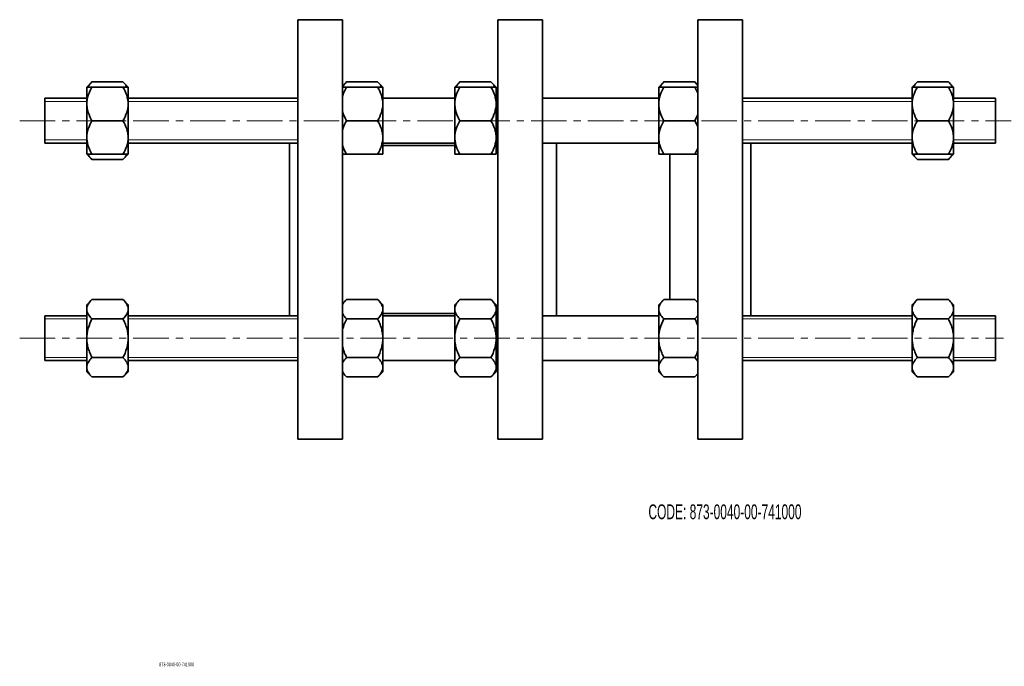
# Model space of a CAD drawing. Header units: millimetres. Extents: x -45 to 483, y 1 to 232.
# Tile 1 of 2: x -45 to 307, y 1 to 232. Entities that reach past the tile are written whole.
import ezdxf

# ---------------------------------------------------------------- set-up
doc = ezdxf.new("R2010")
doc.units = ezdxf.units.MM
doc.linetypes.add('CENTERX2', pattern=[20.32, 12.7, -2.54, 2.54, -2.54])
doc.layers.add('NOTE', color=7, linetype='Continuous')
doc.layers.add('SLD-0', color=179, linetype='Continuous')
doc.styles.add('SLDTEXTSTYLE0', font='TXT', dxfattribs={"width": 0.605})

msp = doc.modelspace()

# ---------------------------------------------------------------- linework, layer by layer
at = {"color": 7, "linetype": 'Continuous', "lineweight": 35}
for p, q in [((70.26, 232.48), (54.26, 232.48)), ((54.26, 157.48), (54.26, 232.48)), ((70.26, 157.48), (70.26, 232.48)), ((141.76, 232.48), (125.76, 232.48)), ((125.76, 157.48), (125.76, 232.48)), ((141.76, 157.48), (141.76, 232.48)), ((213.26, 232.48), (197.26, 232.48)), ((197.26, 157.48), (197.26, 232.48)), ((213.26, 157.48), (213.26, 232.48)), ((-19.38, 210.23), (-21.24, 208.37)), ((-21.24, 208.37), (-21.24, 202.37)), ((-8.3, 210.23), (-19.38, 210.23)), ((-8.3, 208.37), (-19.38, 208.37)), ((-6.44, 208.37), (-8.3, 210.23)), ((-6.44, 208.37), (-6.44, 202.37)), ((71.69, 210.23), (70.26, 208.8)), ((82.78, 210.23), (71.69, 210.23)), ((82.78, 208.37), (71.69, 208.37)), ((84.63, 208.37), (82.78, 210.23)), ((84.63, 208.37), (84.63, 202.37)), ((112.23, 210.23), (110.37, 208.37)), ((110.37, 208.37), (110.37, 202.37)), ((123.31, 210.23), (112.23, 210.23)), ((123.31, 208.37), (112.23, 208.37)), ((125.17, 208.37), (123.31, 210.23)), ((125.17, 208.37), (125.17, 202.37)), ((185.16, 210.23), (183.31, 208.37)), ((183.31, 208.37), (183.31, 202.37)), ((196.25, 210.23), (185.16, 210.23)), ((196.25, 208.37), (185.16, 208.37)), ((197.26, 209.22), (196.25, 210.23)), ((196.25, 210.23), (197.26, 209.01)), ((196.25, 208.37), (197.26, 206.27)), ((275.82, 210.23), (273.96, 208.37)), ((273.96, 208.37), (273.96, 202.37)), ((286.9, 210.23), (275.82, 210.23)), ((286.9, 208.37), (275.82, 208.37)), ((288.76, 208.37), (286.9, 210.23)), ((288.76, 208.37), (288.76, 202.37)), ((-21.24, 204.37), (-36.24, 204.37)), ((-36.24, 196.37), (-36.24, 204.37)), ((54.26, 204.37), (-6.44, 204.37)), ((110.37, 204.37), (84.63, 204.37)), ((125.76, 204.37), (125.17, 204.37)), ((183.31, 204.37), (141.76, 204.37)), ((273.96, 204.37), (213.26, 204.37)), ((303.76, 204.37), (288.76, 204.37)), ((303.76, 196.37), (303.76, 204.37)), ((-21.24, 202.37), (-21.24, 190.37)), ((-6.44, 202.37), (-6.44, 190.37)), ((84.63, 202.37), (84.63, 190.37)), ((110.37, 202.37), (110.37, 190.37)), ((125.17, 202.37), (125.17, 190.37)), ((183.31, 202.37), (183.31, 190.37)), ((273.96, 202.37), (273.96, 190.37)), ((288.76, 202.37), (288.76, 190.37)), ((197.26, 198.56), (196.25, 196.37)), ((-36.24, 188.37), (-36.24, 196.37)), ((-8.3, 196.37), (-19.38, 196.37)), ((82.78, 196.37), (71.69, 196.37)), ((123.31, 196.37), (112.23, 196.37)), ((196.25, 196.37), (185.16, 196.37)), ((196.25, 196.37), (197.26, 194.27)), ((286.9, 196.37), (275.82, 196.37)), ((303.76, 188.37), (303.76, 196.37)), ((-21.24, 190.37), (-21.24, 184.37)), ((-6.44, 190.37), (-6.44, 184.37)), ((84.63, 190.37), (84.63, 184.37)), ((110.37, 190.37), (110.37, 184.37)), ((125.17, 190.37), (125.17, 184.37)), ((183.31, 190.37), (183.31, 184.37)), ((273.96, 190.37), (273.96, 184.37)), ((288.76, 190.37), (288.76, 184.37)), ((-36.24, 188.37), (-21.24, 188.37)), ((-6.44, 188.37), (54.26, 188.37)), ((51.26, 157.48), (51.26, 188.37)), ((84.63, 188.37), (110.37, 188.37)), ((110.37, 187.48), (84.63, 187.48)), ((125.17, 188.37), (125.76, 188.37)), ((125.76, 187.48), (125.17, 187.48)), ((141.76, 188.37), (183.31, 188.37)), ((146.76, 157.48), (146.76, 188.37)), ((213.26, 188.37), (273.96, 188.37)), ((216.26, 157.48), (216.26, 188.37)), ((288.76, 188.37), (303.76, 188.37)), ((-21.24, 184.37), (-19.38, 182.52)), ((-8.3, 184.37), (-19.38, 184.37)), ((-8.3, 182.52), (-6.44, 184.37)), ((82.78, 184.37), (71.69, 184.37)), ((123.31, 184.37), (112.23, 184.37)), ((196.25, 184.37), (185.16, 184.37)), ((187.26, 157.48), (187.26, 184.37)), ((197.26, 186.56), (196.25, 184.37)), ((273.96, 184.37), (275.82, 182.52)), ((286.9, 184.37), (275.82, 184.37)), ((286.9, 182.52), (288.76, 184.37)), ((-8.3, 182.52), (-19.38, 182.52)), ((286.9, 182.52), (275.82, 182.52)), ((51.26, 126.59), (51.26, 157.48)), ((54.26, 82.48), (54.26, 157.48)), ((70.26, 82.48), (70.26, 157.48)), ((125.76, 82.48), (125.76, 157.48)), ((141.76, 82.48), (141.76, 157.48)), ((146.76, 126.59), (146.76, 157.48)), ((187.26, 132.45), (187.26, 157.48)), ((197.26, 82.48), (197.26, 157.48)), ((213.26, 82.48), (213.26, 157.48)), ((216.26, 126.59), (216.26, 157.48)), ((-19.38, 132.45), (-21.24, 130.59)), ((-21.24, 130.59), (-21.24, 128.98)), ((-8.3, 132.45), (-19.38, 132.45)), ((-6.44, 130.59), (-8.3, 132.45)), ((-6.44, 130.59), (-6.44, 128.98)), ((71.69, 132.45), (70.26, 131.02)), ((82.78, 132.45), (71.69, 132.45)), ((84.63, 130.59), (82.78, 132.45)), ((84.63, 130.59), (84.63, 128.98)), ((112.23, 132.45), (110.37, 130.59)), ((110.37, 130.59), (110.37, 128.98)), ((123.31, 132.45), (112.23, 132.45)), ((125.17, 130.59), (123.31, 132.45)), ((125.17, 130.59), (125.17, 128.98)), ((185.16, 132.45), (183.31, 130.59)), ((183.31, 130.59), (183.31, 128.98)), ((196.25, 132.45), (185.16, 132.45)), ((197.26, 131.44), (196.25, 132.45)), ((196.25, 132.45), (197.26, 131.23)), ((275.82, 132.45), (273.96, 130.59)), ((273.96, 130.59), (273.96, 128.98)), ((286.9, 132.45), (275.82, 132.45)), ((288.76, 130.59), (286.9, 132.45)), ((288.76, 130.59), (288.76, 128.98)), ((-21.24, 118.59), (-21.24, 128.98)), ((-6.44, 128.98), (-6.44, 118.59)), ((84.63, 128.98), (84.63, 118.59)), ((84.63, 127.48), (110.37, 127.48)), ((110.37, 118.59), (110.37, 128.98)), ((125.17, 128.98), (125.17, 118.59)), ((125.17, 127.48), (125.76, 127.48)), ((183.31, 118.59), (183.31, 128.98)), ((197.26, 126.78), (196.25, 125.52)), ((273.96, 118.59), (273.96, 128.98)), ((288.76, 128.98), (288.76, 118.59)), ((-21.24, 126.59), (-36.24, 126.59)), ((-36.24, 110.59), (-36.24, 126.59)), ((-8.3, 125.52), (-19.38, 125.52)), ((54.26, 126.59), (-6.44, 126.59)), ((82.78, 125.52), (71.69, 125.52)), ((110.37, 126.59), (84.63, 126.59)), ((123.31, 125.52), (112.23, 125.52)), ((125.76, 126.59), (125.17, 126.59)), ((183.31, 126.59), (141.76, 126.59)), ((196.25, 125.52), (185.16, 125.52)), ((273.96, 126.59), (213.26, 126.59)), ((286.9, 125.52), (275.82, 125.52)), ((303.76, 126.59), (288.76, 126.59)), ((303.76, 110.59), (303.76, 126.59)), ((-21.24, 118.59), (-21.24, 108.2)), ((-6.44, 118.59), (-6.44, 108.2)), ((84.63, 118.59), (84.63, 108.2)), ((110.37, 118.59), (110.37, 108.2)), ((125.17, 118.59), (125.17, 108.2)), ((183.31, 118.59), (183.31, 108.2)), ((273.96, 118.59), (273.96, 108.2)), ((288.76, 118.59), (288.76, 108.2)), ((-36.24, 110.59), (-21.24, 110.59)), ((-8.3, 111.66), (-19.38, 111.66)), ((-6.44, 110.59), (54.26, 110.59)), ((82.78, 111.66), (71.69, 111.66)), ((84.63, 110.59), (110.37, 110.59)), ((123.31, 111.66), (112.23, 111.66)), ((125.17, 110.59), (125.76, 110.59)), ((141.76, 110.59), (183.31, 110.59)), ((196.25, 111.66), (185.16, 111.66)), ((196.25, 111.66), (197.26, 110.45)), ((213.26, 110.59), (273.96, 110.59)), ((286.9, 111.66), (275.82, 111.66)), ((288.76, 110.59), (303.76, 110.59)), ((-21.24, 108.2), (-21.24, 106.59)), ((-21.24, 106.59), (-19.38, 104.74)), ((-8.3, 104.74), (-6.44, 106.59)), ((-6.44, 108.2), (-6.44, 106.59)), ((70.26, 106.17), (71.69, 104.74)), ((82.78, 104.74), (84.63, 106.59)), ((84.63, 108.2), (84.63, 106.59)), ((110.37, 108.2), (110.37, 106.59)), ((110.37, 106.59), (112.23, 104.74)), ((123.31, 104.74), (125.17, 106.59)), ((125.17, 108.2), (125.17, 106.59)), ((183.31, 108.2), (183.31, 106.59)), ((183.31, 106.59), (185.16, 104.74)), ((197.26, 106), (196.25, 104.74)), ((196.25, 104.74), (197.26, 105.74)), ((273.96, 108.2), (273.96, 106.59)), ((273.96, 106.59), (275.82, 104.74)), ((286.9, 104.74), (288.76, 106.59)), ((288.76, 108.2), (288.76, 106.59)), ((-8.3, 104.74), (-19.38, 104.74)), ((82.78, 104.74), (71.69, 104.74)), ((123.31, 104.74), (112.23, 104.74)), ((196.25, 104.74), (185.16, 104.74)), ((286.9, 104.74), (275.82, 104.74)), ((54.26, 82.48), (70.26, 82.48)), ((125.76, 82.48), (141.76, 82.48)), ((197.26, 82.48), (213.26, 82.48))]:
    msp.add_line(p, q, dxfattribs=at)
at = {"color": 7, "linetype": 'Continuous', "lineweight": 18}
for p, q in [((-21.24, 203.27), (-36.24, 203.27)), ((54.26, 203.27), (-6.44, 203.27)), ((273.96, 203.27), (213.26, 203.27)), ((303.76, 203.27), (288.76, 203.27)), ((-36.24, 189.48), (-21.24, 189.48)), ((-6.44, 189.48), (54.26, 189.48)), ((213.26, 189.48), (273.96, 189.48)), ((288.76, 189.48), (303.76, 189.48)), ((-21.24, 125.49), (-36.24, 125.49)), ((54.26, 125.49), (-6.44, 125.49)), ((273.96, 125.49), (213.26, 125.49)), ((303.76, 125.49), (288.76, 125.49)), ((-36.24, 111.69), (-21.24, 111.69)), ((-6.44, 111.69), (54.26, 111.69)), ((213.26, 111.69), (273.96, 111.69)), ((288.76, 111.69), (303.76, 111.69))]:
    msp.add_line(p, q, dxfattribs=at)
at = {"color": 7, "linetype": 'Continuous', "lineweight": 35}
for points, knots in [([(-21.24, 202.37), (-21.24, 203.42), (-21.06, 204.44), (-20.39, 206.47), (-19.93, 207.43), (-19.38, 208.37)], [0, 0, 0, 0, 0.5, 0.5, 1, 1, 1, 1]), ([(-19.38, 208.37), (-19.65, 208.37), (-19.91, 208.37), (-20.36, 208.37), (-20.56, 208.37), (-20.89, 208.37), (-21.02, 208.37), (-21.2, 208.37), (-21.24, 208.37), (-21.24, 208.37)], [0, 0, 0, 0, 0.25, 0.25, 0.5, 0.5, 0.75, 0.75, 1, 1, 1, 1]), ([(-20.8, 208.37), (-20.77, 208.44), (-20.5, 209.09), (-19.91, 209.69), (-19.38, 210.23)], [0, 0, 0, 0, 0.099323, 1, 1, 1, 1]), ([(-8.3, 210.23), (-7.82, 209.76), (-7.22, 209.16), (-6.99, 208.51), (-6.94, 208.37)], [0, 0, 0, 0, 0.787983, 1, 1, 1, 1]), ([(-8.3, 208.37), (-7.75, 207.43), (-7.29, 206.47), (-6.8, 204.98), (-6.67, 204.47), (-6.49, 203.43), (-6.44, 202.9), (-6.44, 202.37)], [0, 0, 0, 0, 0.5, 0.5, 0.75, 0.75, 1, 1, 1, 1]), ([(-6.44, 208.37), (-6.44, 208.37), (-6.49, 208.37), (-6.62, 208.37), (-6.67, 208.37), (-6.8, 208.37), (-6.88, 208.37), (-7.29, 208.37), (-7.76, 208.37), (-8.3, 208.37)], [0, 0, 0, 0, 0.25, 0.25, 0.375, 0.375, 0.5, 0.5, 1, 1, 1, 1]), ([(70.26, 208.33), (70.29, 208.41), (70.57, 209.07), (71.17, 209.69), (71.69, 210.23)], [0, 0, 0, 0, 0.119087, 1, 1, 1, 1]), ([(70.26, 205.08), (70.29, 205.22), (70.57, 206.37), (71.17, 207.44), (71.69, 208.37)], [0, 0, 0, 0, 0.119087, 1, 1, 1, 1]), ([(71.69, 208.37), (71.63, 208.37), (71.2, 208.37), (70.62, 208.37), (70.35, 208.37), (70.26, 208.37)], [0, 0, 0, 0, 0.105573, 0.68655, 1, 1, 1, 1]), ([(82.78, 210.23), (83.25, 209.76), (83.86, 209.16), (84.09, 208.51), (84.14, 208.37)], [0, 0, 0, 0, 0.787983, 1, 1, 1, 1]), ([(82.78, 208.37), (83.32, 207.43), (83.78, 206.47), (84.28, 204.98), (84.41, 204.47), (84.59, 203.43), (84.63, 202.9), (84.63, 202.37)], [0, 0, 0, 0, 0.5, 0.5, 0.75, 0.75, 1, 1, 1, 1]), ([(84.63, 208.37), (84.63, 208.37), (84.59, 208.37), (84.46, 208.37), (84.4, 208.37), (84.27, 208.37), (84.2, 208.37), (83.78, 208.37), (83.32, 208.37), (82.78, 208.37)], [0, 0, 0, 0, 0.25, 0.25, 0.375, 0.375, 0.5, 0.5, 1, 1, 1, 1]), ([(110.37, 202.37), (110.37, 203.42), (110.55, 204.44), (111.22, 206.47), (111.68, 207.43), (112.23, 208.37)], [0, 0, 0, 0, 0.5, 0.5, 1, 1, 1, 1]), ([(112.23, 208.37), (111.96, 208.37), (111.7, 208.37), (111.25, 208.37), (111.05, 208.37), (110.72, 208.37), (110.59, 208.37), (110.41, 208.37), (110.37, 208.37), (110.37, 208.37)], [0, 0, 0, 0, 0.25, 0.25, 0.5, 0.5, 0.75, 0.75, 1, 1, 1, 1]), ([(110.81, 208.37), (110.84, 208.44), (111.11, 209.09), (111.7, 209.69), (112.23, 210.23)], [0, 0, 0, 0, 0.099323, 1, 1, 1, 1]), ([(123.31, 210.23), (123.79, 209.76), (124.39, 209.16), (124.62, 208.51), (124.67, 208.37)], [0, 0, 0, 0, 0.787983, 1, 1, 1, 1]), ([(123.31, 208.37), (123.86, 207.43), (124.32, 206.47), (124.81, 204.98), (124.94, 204.47), (125.12, 203.43), (125.17, 202.9), (125.17, 202.37)], [0, 0, 0, 0, 0.5, 0.5, 0.75, 0.75, 1, 1, 1, 1]), ([(125.17, 208.37), (125.17, 208.37), (125.12, 208.37), (124.99, 208.37), (124.94, 208.37), (124.81, 208.37), (124.73, 208.37), (124.32, 208.37), (123.85, 208.37), (123.31, 208.37)], [0, 0, 0, 0, 0.25, 0.25, 0.375, 0.375, 0.5, 0.5, 1, 1, 1, 1]), ([(183.31, 202.37), (183.31, 203.42), (183.49, 204.44), (184.16, 206.47), (184.62, 207.43), (185.16, 208.37)], [0, 0, 0, 0, 0.5, 0.5, 1, 1, 1, 1]), ([(185.16, 208.37), (184.89, 208.37), (184.64, 208.37), (184.19, 208.37), (183.99, 208.37), (183.66, 208.37), (183.53, 208.37), (183.35, 208.37), (183.31, 208.37), (183.31, 208.37)], [0, 0, 0, 0, 0.25, 0.25, 0.5, 0.5, 0.75, 0.75, 1, 1, 1, 1]), ([(183.75, 208.37), (183.78, 208.44), (184.05, 209.09), (184.64, 209.69), (185.16, 210.23)], [0, 0, 0, 0, 0.099323, 1, 1, 1, 1]), ([(197.26, 208.37), (197.21, 208.37), (196.95, 208.37), (196.56, 208.37), (196.25, 208.37)], [0, 0, 0, 0, 0.205653, 1, 1, 1, 1]), ([(273.96, 202.37), (273.96, 203.42), (274.14, 204.44), (274.81, 206.47), (275.27, 207.43), (275.82, 208.37)], [0, 0, 0, 0, 0.5, 0.5, 1, 1, 1, 1]), ([(275.82, 208.37), (275.55, 208.37), (275.29, 208.37), (274.84, 208.37), (274.64, 208.37), (274.31, 208.37), (274.18, 208.37), (274, 208.37), (273.96, 208.37), (273.96, 208.37)], [0, 0, 0, 0, 0.25, 0.25, 0.5, 0.5, 0.75, 0.75, 1, 1, 1, 1]), ([(274.4, 208.37), (274.43, 208.44), (274.7, 209.09), (275.29, 209.69), (275.82, 210.23)], [0, 0, 0, 0, 0.099323, 1, 1, 1, 1]), ([(286.9, 210.23), (287.38, 209.76), (287.98, 209.16), (288.21, 208.51), (288.26, 208.37)], [0, 0, 0, 0, 0.787983, 1, 1, 1, 1]), ([(286.9, 208.37), (287.45, 207.43), (287.91, 206.47), (288.4, 204.98), (288.53, 204.47), (288.71, 203.43), (288.76, 202.9), (288.76, 202.37)], [0, 0, 0, 0, 0.5, 0.5, 0.75, 0.75, 1, 1, 1, 1]), ([(288.76, 208.37), (288.76, 208.37), (288.71, 208.37), (288.58, 208.37), (288.53, 208.37), (288.4, 208.37), (288.32, 208.37), (287.91, 208.37), (287.44, 208.37), (286.9, 208.37)], [0, 0, 0, 0, 0.25, 0.25, 0.375, 0.375, 0.5, 0.5, 1, 1, 1, 1]), ([(-19.38, 196.37), (-19.93, 197.31), (-20.39, 198.28), (-20.88, 199.77), (-21.01, 200.28), (-21.19, 201.32), (-21.24, 201.85), (-21.24, 202.37)], [0, 0, 0, 0, 0.5, 0.5, 0.75, 0.75, 1, 1, 1, 1]), ([(-6.44, 202.37), (-6.44, 201.33), (-6.63, 200.3), (-7.29, 198.28), (-7.75, 197.31), (-8.3, 196.37)], [0, 0, 0, 0, 0.5, 0.5, 1, 1, 1, 1]), ([(84.63, 202.37), (84.63, 201.33), (84.45, 200.3), (83.79, 198.28), (83.32, 197.31), (82.78, 196.37)], [0, 0, 0, 0, 0.5, 0.5, 1, 1, 1, 1]), ([(112.23, 196.37), (111.68, 197.31), (111.22, 198.28), (110.73, 199.77), (110.6, 200.28), (110.42, 201.32), (110.37, 201.85), (110.37, 202.37)], [0, 0, 0, 0, 0.5, 0.5, 0.75, 0.75, 1, 1, 1, 1]), ([(125.17, 202.37), (125.17, 201.33), (124.98, 200.3), (124.32, 198.28), (123.86, 197.31), (123.31, 196.37)], [0, 0, 0, 0, 0.5, 0.5, 1, 1, 1, 1]), ([(185.16, 196.37), (184.62, 197.31), (184.16, 198.28), (183.67, 199.77), (183.54, 200.28), (183.36, 201.32), (183.31, 201.85), (183.31, 202.37)], [0, 0, 0, 0, 0.5, 0.5, 0.75, 0.75, 1, 1, 1, 1]), ([(275.82, 196.37), (275.27, 197.31), (274.81, 198.28), (274.32, 199.77), (274.19, 200.28), (274.01, 201.32), (273.96, 201.85), (273.96, 202.37)], [0, 0, 0, 0, 0.5, 0.5, 0.75, 0.75, 1, 1, 1, 1]), ([(288.76, 202.37), (288.76, 201.33), (288.57, 200.3), (287.91, 198.28), (287.45, 197.31), (286.9, 196.37)], [0, 0, 0, 0, 0.5, 0.5, 1, 1, 1, 1]), ([(71.69, 196.37), (71.22, 197.19), (70.57, 198.32), (70.33, 199.56), (70.26, 199.91)], [0, 0, 0, 0, 0.720251, 1, 1, 1, 1]), ([(-21.24, 190.37), (-21.24, 191.42), (-21.06, 192.44), (-20.39, 194.47), (-19.93, 195.43), (-19.38, 196.37)], [0, 0, 0, 0, 0.5, 0.5, 1, 1, 1, 1]), ([(-8.3, 196.37), (-7.75, 195.43), (-7.29, 194.47), (-6.8, 192.98), (-6.67, 192.47), (-6.49, 191.43), (-6.44, 190.9), (-6.44, 190.37)], [0, 0, 0, 0, 0.5, 0.5, 0.75, 0.75, 1, 1, 1, 1]), ([(70.26, 193.08), (70.29, 193.22), (70.57, 194.37), (71.17, 195.44), (71.69, 196.37)], [0, 0, 0, 0, 0.119087, 1, 1, 1, 1]), ([(82.78, 196.37), (83.32, 195.43), (83.78, 194.47), (84.28, 192.98), (84.41, 192.47), (84.59, 191.43), (84.63, 190.9), (84.63, 190.37)], [0, 0, 0, 0, 0.5, 0.5, 0.75, 0.75, 1, 1, 1, 1]), ([(110.37, 190.37), (110.37, 191.42), (110.55, 192.44), (111.22, 194.47), (111.68, 195.43), (112.23, 196.37)], [0, 0, 0, 0, 0.5, 0.5, 1, 1, 1, 1]), ([(123.31, 196.37), (123.86, 195.43), (124.32, 194.47), (124.81, 192.98), (124.94, 192.47), (125.12, 191.43), (125.17, 190.9), (125.17, 190.37)], [0, 0, 0, 0, 0.5, 0.5, 0.75, 0.75, 1, 1, 1, 1]), ([(183.31, 190.37), (183.31, 191.42), (183.49, 192.44), (184.16, 194.47), (184.62, 195.43), (185.16, 196.37)], [0, 0, 0, 0, 0.5, 0.5, 1, 1, 1, 1]), ([(273.96, 190.37), (273.96, 191.42), (274.14, 192.44), (274.81, 194.47), (275.27, 195.43), (275.82, 196.37)], [0, 0, 0, 0, 0.5, 0.5, 1, 1, 1, 1]), ([(286.9, 196.37), (287.45, 195.43), (287.91, 194.47), (288.4, 192.98), (288.53, 192.47), (288.71, 191.43), (288.76, 190.9), (288.76, 190.37)], [0, 0, 0, 0, 0.5, 0.5, 0.75, 0.75, 1, 1, 1, 1]), ([(-19.38, 184.37), (-19.93, 185.31), (-20.39, 186.28), (-20.88, 187.77), (-21.01, 188.28), (-21.19, 189.32), (-21.24, 189.85), (-21.24, 190.37)], [0, 0, 0, 0, 0.5, 0.5, 0.75, 0.75, 1, 1, 1, 1]), ([(-6.44, 190.37), (-6.44, 189.33), (-6.63, 188.3), (-7.29, 186.28), (-7.75, 185.31), (-8.3, 184.37)], [0, 0, 0, 0, 0.5, 0.5, 1, 1, 1, 1]), ([(84.63, 190.37), (84.63, 189.33), (84.45, 188.3), (83.79, 186.28), (83.32, 185.31), (82.78, 184.37)], [0, 0, 0, 0, 0.5, 0.5, 1, 1, 1, 1]), ([(112.23, 184.37), (111.68, 185.31), (111.22, 186.28), (110.73, 187.77), (110.6, 188.28), (110.42, 189.32), (110.37, 189.85), (110.37, 190.37)], [0, 0, 0, 0, 0.5, 0.5, 0.75, 0.75, 1, 1, 1, 1]), ([(125.17, 190.37), (125.17, 189.33), (124.98, 188.3), (124.32, 186.28), (123.86, 185.31), (123.31, 184.37)], [0, 0, 0, 0, 0.5, 0.5, 1, 1, 1, 1]), ([(185.16, 184.37), (184.62, 185.31), (184.16, 186.28), (183.67, 187.77), (183.54, 188.28), (183.36, 189.32), (183.31, 189.85), (183.31, 190.37)], [0, 0, 0, 0, 0.5, 0.5, 0.75, 0.75, 1, 1, 1, 1]), ([(275.82, 184.37), (275.27, 185.31), (274.81, 186.28), (274.32, 187.77), (274.19, 188.28), (274.01, 189.32), (273.96, 189.85), (273.96, 190.37)], [0, 0, 0, 0, 0.5, 0.5, 0.75, 0.75, 1, 1, 1, 1]), ([(288.76, 190.37), (288.76, 189.33), (288.57, 188.3), (287.91, 186.28), (287.45, 185.31), (286.9, 184.37)], [0, 0, 0, 0, 0.5, 0.5, 1, 1, 1, 1]), ([(71.69, 184.37), (71.22, 185.19), (70.57, 186.32), (70.33, 187.56), (70.26, 187.91)], [0, 0, 0, 0, 0.720251, 1, 1, 1, 1]), ([(-21.24, 184.37), (-21.24, 184.37), (-21.2, 184.37), (-21.06, 184.37), (-21.01, 184.37), (-20.88, 184.37), (-20.8, 184.37), (-20.39, 184.37), (-19.92, 184.37), (-19.38, 184.37)], [0, 0, 0, 0, 0.25, 0.25, 0.375, 0.375, 0.5, 0.5, 1, 1, 1, 1]), ([(-19.38, 182.52), (-19.86, 182.99), (-20.46, 183.58), (-20.69, 184.24), (-20.74, 184.37)], [0, 0, 0, 0, 0.787983, 1, 1, 1, 1]), ([(-6.88, 184.37), (-6.91, 184.31), (-7.19, 183.66), (-7.77, 183.06), (-8.3, 182.52)], [0, 0, 0, 0, 0.099323, 1, 1, 1, 1]), ([(-8.3, 184.37), (-8.03, 184.37), (-7.77, 184.37), (-7.32, 184.37), (-7.13, 184.37), (-6.8, 184.37), (-6.66, 184.37), (-6.49, 184.37), (-6.44, 184.37), (-6.44, 184.37)], [0, 0, 0, 0, 0.25, 0.25, 0.5, 0.5, 0.75, 0.75, 1, 1, 1, 1]), ([(70.26, 184.37), (70.44, 184.37), (70.81, 184.37), (71.39, 184.37), (71.69, 184.37)], [0, 0, 0, 0, 0.482067, 1, 1, 1, 1]), ([(82.78, 184.37), (83.05, 184.37), (83.3, 184.37), (83.75, 184.37), (83.95, 184.37), (84.28, 184.37), (84.41, 184.37), (84.59, 184.37), (84.63, 184.37), (84.63, 184.37)], [0, 0, 0, 0, 0.25, 0.25, 0.5, 0.5, 0.75, 0.75, 1, 1, 1, 1]), ([(110.37, 184.37), (110.37, 184.37), (110.41, 184.37), (110.55, 184.37), (110.6, 184.37), (110.73, 184.37), (110.81, 184.37), (111.22, 184.37), (111.69, 184.37), (112.23, 184.37)], [0, 0, 0, 0, 0.25, 0.25, 0.375, 0.375, 0.5, 0.5, 1, 1, 1, 1]), ([(123.31, 184.37), (123.58, 184.37), (123.84, 184.37), (124.29, 184.37), (124.48, 184.37), (124.81, 184.37), (124.95, 184.37), (125.12, 184.37), (125.17, 184.37), (125.17, 184.37)], [0, 0, 0, 0, 0.25, 0.25, 0.5, 0.5, 0.75, 0.75, 1, 1, 1, 1]), ([(183.31, 184.37), (183.31, 184.37), (183.35, 184.37), (183.49, 184.37), (183.54, 184.37), (183.67, 184.37), (183.75, 184.37), (184.16, 184.37), (184.63, 184.37), (185.16, 184.37)], [0, 0, 0, 0, 0.25, 0.25, 0.375, 0.375, 0.5, 0.5, 1, 1, 1, 1]), ([(196.25, 184.37), (196.32, 184.37), (196.7, 184.37), (197.01, 184.37), (197.26, 184.37)], [0, 0, 0, 0, 0.170902, 1, 1, 1, 1]), ([(273.96, 184.37), (273.96, 184.37), (274, 184.37), (274.14, 184.37), (274.19, 184.37), (274.32, 184.37), (274.4, 184.37), (274.81, 184.37), (275.28, 184.37), (275.82, 184.37)], [0, 0, 0, 0, 0.25, 0.25, 0.375, 0.375, 0.5, 0.5, 1, 1, 1, 1]), ([(275.82, 182.52), (275.34, 182.99), (274.74, 183.58), (274.51, 184.24), (274.46, 184.37)], [0, 0, 0, 0, 0.787983, 1, 1, 1, 1]), ([(288.32, 184.37), (288.29, 184.31), (288.01, 183.66), (287.43, 183.06), (286.9, 182.52)], [0, 0, 0, 0, 0.099323, 1, 1, 1, 1]), ([(286.9, 184.37), (287.17, 184.37), (287.43, 184.37), (287.88, 184.37), (288.07, 184.37), (288.4, 184.37), (288.54, 184.37), (288.71, 184.37), (288.76, 184.37), (288.76, 184.37)], [0, 0, 0, 0, 0.25, 0.25, 0.5, 0.5, 0.75, 0.75, 1, 1, 1, 1]), ([(-21.24, 128.98), (-21.24, 129.59), (-21.06, 130.18), (-20.39, 131.35), (-19.93, 131.91), (-19.38, 132.45)], [0, 0, 0, 0, 0.5, 0.5, 1, 1, 1, 1]), ([(-8.3, 132.45), (-7.75, 131.91), (-7.29, 131.35), (-6.8, 130.49), (-6.67, 130.19), (-6.49, 129.6), (-6.44, 129.29), (-6.44, 128.98)], [0, 0, 0, 0, 0.5, 0.5, 0.75, 0.75, 1, 1, 1, 1]), ([(70.26, 130.55), (70.29, 130.63), (70.57, 131.29), (71.17, 131.91), (71.69, 132.45)], [0, 0, 0, 0, 0.119087, 1, 1, 1, 1]), ([(82.78, 132.45), (83.32, 131.91), (83.78, 131.35), (84.28, 130.49), (84.41, 130.19), (84.59, 129.6), (84.63, 129.29), (84.63, 128.98)], [0, 0, 0, 0, 0.5, 0.5, 0.75, 0.75, 1, 1, 1, 1]), ([(110.37, 128.98), (110.37, 129.59), (110.55, 130.18), (111.22, 131.35), (111.68, 131.91), (112.23, 132.45)], [0, 0, 0, 0, 0.5, 0.5, 1, 1, 1, 1]), ([(123.31, 132.45), (123.86, 131.91), (124.32, 131.35), (124.81, 130.49), (124.94, 130.19), (125.12, 129.6), (125.17, 129.29), (125.17, 128.98)], [0, 0, 0, 0, 0.5, 0.5, 0.75, 0.75, 1, 1, 1, 1]), ([(183.31, 128.98), (183.31, 129.59), (183.49, 130.18), (184.16, 131.35), (184.62, 131.91), (185.16, 132.45)], [0, 0, 0, 0, 0.5, 0.5, 1, 1, 1, 1]), ([(273.96, 128.98), (273.96, 129.59), (274.14, 130.18), (274.81, 131.35), (275.27, 131.91), (275.82, 132.45)], [0, 0, 0, 0, 0.5, 0.5, 1, 1, 1, 1]), ([(286.9, 132.45), (287.45, 131.91), (287.91, 131.35), (288.4, 130.49), (288.53, 130.19), (288.71, 129.6), (288.76, 129.29), (288.76, 128.98)], [0, 0, 0, 0, 0.5, 0.5, 0.75, 0.75, 1, 1, 1, 1]), ([(-19.38, 125.52), (-19.93, 126.06), (-20.39, 126.62), (-20.88, 127.48), (-21.01, 127.78), (-21.19, 128.37), (-21.24, 128.68), (-21.24, 128.98)], [0, 0, 0, 0, 0.5, 0.5, 0.75, 0.75, 1, 1, 1, 1]), ([(-6.44, 128.98), (-6.44, 128.38), (-6.63, 127.79), (-7.29, 126.62), (-7.75, 126.06), (-8.3, 125.52)], [0, 0, 0, 0, 0.5, 0.5, 1, 1, 1, 1]), ([(71.69, 125.52), (71.22, 125.99), (70.57, 126.64), (70.33, 127.36), (70.26, 127.56)], [0, 0, 0, 0, 0.720251, 1, 1, 1, 1]), ([(84.63, 128.98), (84.63, 128.38), (84.45, 127.79), (83.79, 126.62), (83.32, 126.06), (82.78, 125.52)], [0, 0, 0, 0, 0.5, 0.5, 1, 1, 1, 1]), ([(112.23, 125.52), (111.68, 126.06), (111.22, 126.62), (110.73, 127.48), (110.6, 127.78), (110.42, 128.37), (110.37, 128.68), (110.37, 128.98)], [0, 0, 0, 0, 0.5, 0.5, 0.75, 0.75, 1, 1, 1, 1]), ([(125.17, 128.98), (125.17, 128.38), (124.98, 127.79), (124.32, 126.62), (123.86, 126.06), (123.31, 125.52)], [0, 0, 0, 0, 0.5, 0.5, 1, 1, 1, 1]), ([(185.16, 125.52), (184.62, 126.06), (184.16, 126.62), (183.67, 127.48), (183.54, 127.78), (183.36, 128.37), (183.31, 128.68), (183.31, 128.98)], [0, 0, 0, 0, 0.5, 0.5, 0.75, 0.75, 1, 1, 1, 1]), ([(275.82, 125.52), (275.27, 126.06), (274.81, 126.62), (274.32, 127.48), (274.19, 127.78), (274.01, 128.37), (273.96, 128.68), (273.96, 128.98)], [0, 0, 0, 0, 0.5, 0.5, 0.75, 0.75, 1, 1, 1, 1]), ([(288.76, 128.98), (288.76, 128.38), (288.57, 127.79), (287.91, 126.62), (287.45, 126.06), (286.9, 125.52)], [0, 0, 0, 0, 0.5, 0.5, 1, 1, 1, 1]), ([(-21.24, 118.59), (-21.24, 119.19), (-21.2, 119.79), (-21.06, 120.68), (-21.01, 120.98), (-20.88, 121.57), (-20.8, 121.87), (-20.39, 123.33), (-19.92, 124.44), (-19.38, 125.52)], [0, 0, 0, 0, 0.25, 0.25, 0.375, 0.375, 0.5, 0.5, 1, 1, 1, 1]), ([(-8.3, 125.52), (-8.03, 124.98), (-7.77, 124.43), (-7.32, 123.31), (-7.13, 122.74), (-6.8, 121.58), (-6.66, 120.99), (-6.49, 119.79), (-6.44, 119.19), (-6.44, 118.59)], [0, 0, 0, 0, 0.25, 0.25, 0.5, 0.5, 0.75, 0.75, 1, 1, 1, 1]), ([(70.26, 121.79), (70.44, 122.41), (70.81, 123.69), (71.39, 124.9), (71.69, 125.52)], [0, 0, 0, 0, 0.482067, 1, 1, 1, 1]), ([(82.78, 125.52), (83.05, 124.98), (83.3, 124.43), (83.75, 123.31), (83.95, 122.74), (84.28, 121.58), (84.41, 120.99), (84.59, 119.79), (84.63, 119.19), (84.63, 118.59)], [0, 0, 0, 0, 0.25, 0.25, 0.5, 0.5, 0.75, 0.75, 1, 1, 1, 1]), ([(110.37, 118.59), (110.37, 119.19), (110.41, 119.79), (110.55, 120.68), (110.6, 120.98), (110.73, 121.57), (110.81, 121.87), (111.22, 123.33), (111.69, 124.44), (112.23, 125.52)], [0, 0, 0, 0, 0.25, 0.25, 0.375, 0.375, 0.5, 0.5, 1, 1, 1, 1]), ([(123.31, 125.52), (123.58, 124.98), (123.84, 124.43), (124.29, 123.31), (124.48, 122.74), (124.81, 121.58), (124.95, 120.99), (125.12, 119.79), (125.17, 119.19), (125.17, 118.59)], [0, 0, 0, 0, 0.25, 0.25, 0.5, 0.5, 0.75, 0.75, 1, 1, 1, 1]), ([(183.31, 118.59), (183.31, 119.19), (183.35, 119.79), (183.49, 120.68), (183.54, 120.98), (183.67, 121.57), (183.75, 121.87), (184.16, 123.33), (184.63, 124.44), (185.16, 125.52)], [0, 0, 0, 0, 0.25, 0.25, 0.375, 0.375, 0.5, 0.5, 1, 1, 1, 1]), ([(196.25, 125.52), (196.32, 125.39), (196.7, 124.62), (197.01, 123.81), (197.26, 123.14)], [0, 0, 0, 0, 0.170902, 1, 1, 1, 1]), ([(273.96, 118.59), (273.96, 119.19), (274, 119.79), (274.14, 120.68), (274.19, 120.98), (274.32, 121.57), (274.4, 121.87), (274.81, 123.33), (275.28, 124.44), (275.82, 125.52)], [0, 0, 0, 0, 0.25, 0.25, 0.375, 0.375, 0.5, 0.5, 1, 1, 1, 1]), ([(286.9, 125.52), (287.17, 124.98), (287.43, 124.43), (287.88, 123.31), (288.07, 122.74), (288.4, 121.58), (288.54, 120.99), (288.71, 119.79), (288.76, 119.19), (288.76, 118.59)], [0, 0, 0, 0, 0.25, 0.25, 0.5, 0.5, 0.75, 0.75, 1, 1, 1, 1]), ([(-19.38, 111.66), (-19.65, 112.21), (-19.91, 112.76), (-20.36, 113.88), (-20.56, 114.44), (-20.89, 115.6), (-21.02, 116.19), (-21.2, 117.39), (-21.24, 117.99), (-21.24, 118.59)], [0, 0, 0, 0, 0.25, 0.25, 0.5, 0.5, 0.75, 0.75, 1, 1, 1, 1]), ([(-6.44, 118.59), (-6.44, 117.99), (-6.49, 117.39), (-6.62, 116.5), (-6.67, 116.2), (-6.8, 115.61), (-6.88, 115.31), (-7.29, 113.85), (-7.76, 112.74), (-8.3, 111.66)], [0, 0, 0, 0, 0.25, 0.25, 0.375, 0.375, 0.5, 0.5, 1, 1, 1, 1]), ([(84.63, 118.59), (84.63, 117.99), (84.59, 117.39), (84.46, 116.5), (84.4, 116.2), (84.27, 115.61), (84.2, 115.31), (83.78, 113.85), (83.32, 112.74), (82.78, 111.66)], [0, 0, 0, 0, 0.25, 0.25, 0.375, 0.375, 0.5, 0.5, 1, 1, 1, 1]), ([(112.23, 111.66), (111.96, 112.21), (111.7, 112.76), (111.25, 113.88), (111.05, 114.44), (110.72, 115.6), (110.59, 116.19), (110.41, 117.39), (110.37, 117.99), (110.37, 118.59)], [0, 0, 0, 0, 0.25, 0.25, 0.5, 0.5, 0.75, 0.75, 1, 1, 1, 1]), ([(125.17, 118.59), (125.17, 117.99), (125.12, 117.39), (124.99, 116.5), (124.94, 116.2), (124.81, 115.61), (124.73, 115.31), (124.32, 113.85), (123.85, 112.74), (123.31, 111.66)], [0, 0, 0, 0, 0.25, 0.25, 0.375, 0.375, 0.5, 0.5, 1, 1, 1, 1]), ([(185.16, 111.66), (184.89, 112.21), (184.64, 112.76), (184.19, 113.88), (183.99, 114.44), (183.66, 115.6), (183.53, 116.19), (183.35, 117.39), (183.31, 117.99), (183.31, 118.59)], [0, 0, 0, 0, 0.25, 0.25, 0.5, 0.5, 0.75, 0.75, 1, 1, 1, 1]), ([(275.82, 111.66), (275.55, 112.21), (275.29, 112.76), (274.84, 113.88), (274.64, 114.44), (274.31, 115.6), (274.18, 116.19), (274, 117.39), (273.96, 117.99), (273.96, 118.59)], [0, 0, 0, 0, 0.25, 0.25, 0.5, 0.5, 0.75, 0.75, 1, 1, 1, 1]), ([(288.76, 118.59), (288.76, 117.99), (288.71, 117.39), (288.58, 116.5), (288.53, 116.2), (288.4, 115.61), (288.32, 115.31), (287.91, 113.85), (287.44, 112.74), (286.9, 111.66)], [0, 0, 0, 0, 0.25, 0.25, 0.375, 0.375, 0.5, 0.5, 1, 1, 1, 1]), ([(71.69, 111.66), (71.63, 111.8), (71.2, 112.66), (70.62, 113.94), (70.35, 115.16), (70.26, 115.59)], [0, 0, 0, 0, 0.105573, 0.68655, 1, 1, 1, 1]), ([(197.26, 114.07), (197.21, 113.9), (196.95, 113.07), (196.56, 112.28), (196.25, 111.66)], [0, 0, 0, 0, 0.205653, 1, 1, 1, 1]), ([(-21.24, 108.2), (-21.24, 108.8), (-21.06, 109.39), (-20.39, 110.56), (-19.93, 111.12), (-19.38, 111.66)], [0, 0, 0, 0, 0.5, 0.5, 1, 1, 1, 1]), ([(-8.3, 111.66), (-7.75, 111.12), (-7.29, 110.57), (-6.8, 109.7), (-6.67, 109.41), (-6.49, 108.81), (-6.44, 108.5), (-6.44, 108.2)], [0, 0, 0, 0, 0.5, 0.5, 0.75, 0.75, 1, 1, 1, 1]), ([(70.26, 109.76), (70.29, 109.84), (70.57, 110.51), (71.17, 111.12), (71.69, 111.66)], [0, 0, 0, 0, 0.1190875, 1, 1, 1, 1]), ([(82.78, 111.66), (83.32, 111.12), (83.78, 110.57), (84.28, 109.7), (84.41, 109.41), (84.59, 108.81), (84.63, 108.5), (84.63, 108.2)], [0, 0, 0, 0, 0.5, 0.5, 0.75, 0.75, 1, 1, 1, 1]), ([(110.37, 108.2), (110.37, 108.8), (110.55, 109.39), (111.22, 110.56), (111.68, 111.12), (112.23, 111.66)], [0, 0, 0, 0, 0.5, 0.5, 1, 1, 1, 1]), ([(123.31, 111.66), (123.86, 111.12), (124.32, 110.57), (124.81, 109.7), (124.94, 109.41), (125.12, 108.81), (125.17, 108.5), (125.17, 108.2)], [0, 0, 0, 0, 0.5, 0.5, 0.75, 0.75, 1, 1, 1, 1]), ([(183.31, 108.2), (183.31, 108.8), (183.49, 109.39), (184.16, 110.56), (184.62, 111.12), (185.16, 111.66)], [0, 0, 0, 0, 0.5, 0.5, 1, 1, 1, 1]), ([(273.96, 108.2), (273.96, 108.8), (274.14, 109.39), (274.81, 110.56), (275.27, 111.12), (275.82, 111.66)], [0, 0, 0, 0, 0.5, 0.5, 1, 1, 1, 1]), ([(286.9, 111.66), (287.45, 111.12), (287.91, 110.57), (288.4, 109.7), (288.53, 109.41), (288.71, 108.81), (288.76, 108.5), (288.76, 108.2)], [0, 0, 0, 0, 0.5, 0.5, 0.75, 0.75, 1, 1, 1, 1]), ([(-19.38, 104.74), (-19.93, 105.28), (-20.39, 105.83), (-20.88, 106.7), (-21.01, 106.99), (-21.19, 107.59), (-21.24, 107.9), (-21.24, 108.2)], [0, 0, 0, 0, 0.5, 0.5, 0.75, 0.75, 1, 1, 1, 1]), ([(-6.44, 108.2), (-6.44, 107.6), (-6.63, 107), (-7.29, 105.84), (-7.75, 105.28), (-8.3, 104.74)], [0, 0, 0, 0, 0.5, 0.5, 1, 1, 1, 1]), ([(71.69, 104.74), (71.22, 105.21), (70.57, 105.86), (70.33, 106.58), (70.26, 106.78)], [0, 0, 0, 0, 0.720251, 1, 1, 1, 1]), ([(84.63, 108.2), (84.63, 107.6), (84.45, 107), (83.79, 105.84), (83.32, 105.28), (82.78, 104.74)], [0, 0, 0, 0, 0.5, 0.5, 1, 1, 1, 1]), ([(112.23, 104.74), (111.68, 105.28), (111.22, 105.83), (110.73, 106.7), (110.6, 106.99), (110.42, 107.59), (110.37, 107.9), (110.37, 108.2)], [0, 0, 0, 0, 0.5, 0.5, 0.75, 0.75, 1, 1, 1, 1]), ([(125.17, 108.2), (125.17, 107.6), (124.98, 107), (124.32, 105.84), (123.86, 105.28), (123.31, 104.74)], [0, 0, 0, 0, 0.5, 0.5, 1, 1, 1, 1]), ([(185.16, 104.74), (184.62, 105.28), (184.16, 105.83), (183.67, 106.7), (183.54, 106.99), (183.36, 107.59), (183.31, 107.9), (183.31, 108.2)], [0, 0, 0, 0, 0.5, 0.5, 0.75, 0.75, 1, 1, 1, 1]), ([(275.82, 104.74), (275.27, 105.28), (274.81, 105.83), (274.32, 106.7), (274.19, 106.99), (274.01, 107.59), (273.96, 107.9), (273.96, 108.2)], [0, 0, 0, 0, 0.5, 0.5, 0.75, 0.75, 1, 1, 1, 1]), ([(288.76, 108.2), (288.76, 107.6), (288.57, 107), (287.91, 105.84), (287.45, 105.28), (286.9, 104.74)], [0, 0, 0, 0, 0.5, 0.5, 1, 1, 1, 1])]:
    msp.add_open_spline(points, degree=3, knots=knots, dxfattribs=at)
at = {"layer": 'NOTE', "linetype": 'CENTERX2', "lineweight": 18}
for p, q in [((-45.24, 196.37), (309.39, 196.37)), ((-45.24, 118.59), (306.64, 118.59))]:
    msp.add_line(p, q, dxfattribs=at)

# ---------------------------------------------------------------- texts
at = {"layer": 'NOTE', "insert": (179.63, 59.19), "char_height": 5.2917, "attachment_point": 1, "style": 'SLDTEXTSTYLE0'}
msp.add_mtext('CODE: 873-0040-00-741000', dxfattribs=at)
at = {"layer": 'SLD-0', "insert": (4.65, 2.64), "char_height": 1.3229, "attachment_point": 1, "style": 'SLDTEXTSTYLE0'}
msp.add_mtext('873-0040-00-741000', dxfattribs=at)

doc.saveas('drawing.dxf')
